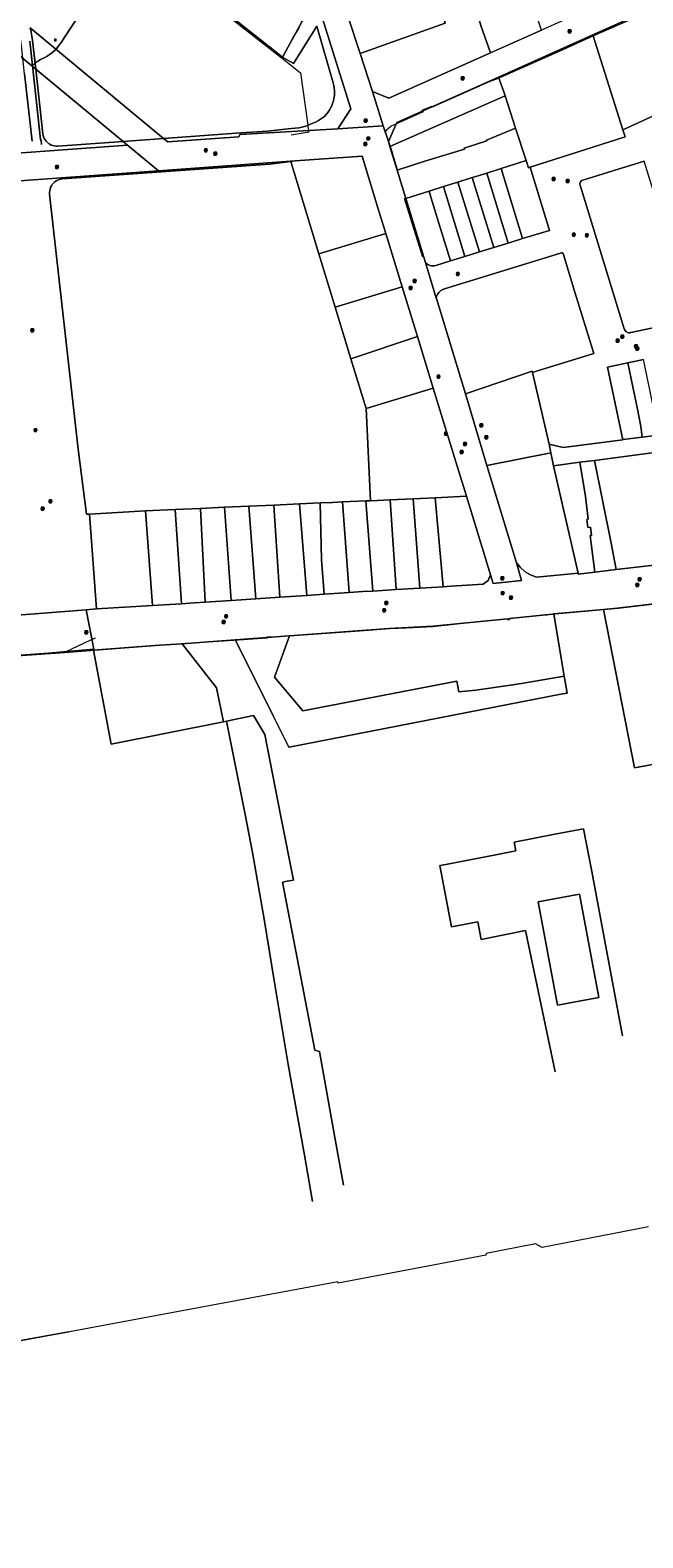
# Model space of a CAD drawing. Header units: metres. Extents: x 163543 to 168130, y 402678 to 405437.
# Tile 116 of 256: x 164645 to 164865, y 402752 to 403291. Entities that reach past the tile are written whole.
import ezdxf
from ezdxf.enums import TextEntityAlignment as Align

# ---------------------------------------------------------------- set-up
doc = ezdxf.new("R2010")
doc.units = ezdxf.units.M
doc.layers.get('0').update_dxf_attribs({"lineweight": 25})
for name, color, linetype, lineweight in [('X-CA190022.004-UO-BGT_Ondergrond$0$GE_314_WGDRijbaanLokaleweg_Vlak_GEM', 253, 'Continuous', 9), ('X-CA190022.004-UO-BGT_Ondergrond$0$GE_316_WGDFietspad_Vlak_GEM', 253, 'Continuous', 9), ('X-CA190022.004-UO-BGT_Ondergrond$0$GE_401_OTDErf_Vlak_GEM', 253, 'Continuous', 9), ('X-CA190022.004-UO-BGT_Ondergrond$0$GE_476_BTDGraslandagrarisch_Vlak_GEM', 253, 'Continuous', 9), ('X-CA190022.004-UO-BGT_Ondergrond$0$GE_477_BTDGroenvoorziening_Vlak_GEM', 253, 'Continuous', 9), ('X-CA190022.004-UO-BGT_Ondergrond$0$GE_491_VGOHaag_Inrichtend_Vlak_GEM', 253, 'Continuous', 9), ('X-CA190022.004-UO-BGT_Ondergrond$0$GE_885_PutInspectieofRioolput_Punt_GEM', 253, 'Continuous', 9), ('X-CA190022.004-UO-BGT_Ondergrond$0$N-WE-RI-PUT_INSPECTIE-S', 253, 'Continuous', 9), ('X-CA190022.004-UO-KAD_Percelen$0$B-WE-KG-GRENS_PERCEEL-GV', 150, 'Continuous', 9), ('X-CA190022.004-UO-WHM_Riolering gemeente_NLCS_v0.1$0$B-WE-RI-PUT-S', 214, 'Continuous', 15)]:
    doc.layers.add(name, color=color, linetype=linetype, lineweight=lineweight)
doc.styles.add('X-CA190022.004-UO-BGT_Ondergrond$0$NLCS-ISO', font='NLCS-ISO.ttf')

# ---------------------------------------------------------------- blocks, each defined once
blk = doc.blocks.new('X-CA190022.004-UO-BGT_Ondergrond$0$SRI-PUT_INSPECTIEPUT_RIOOLPUT-SO')
at = {"color": 0, "linetype": 'ByBlock', "lineweight": 18}
blk.add_lwpolyline([(-1.1, -1.1), (1.1, -1.1), (1.1, 1.1), (-1.1, 1.1)], close=True, dxfattribs=at)
at = {"color": 0, "linetype": 'ByBlock', "lineweight": 18, "style": 'X-CA190022.004-UO-BGT_Ondergrond$0$NLCS-ISO'}
blk.add_text('r', height=1.5, dxfattribs=at).set_placement((0, 0.3), align=Align.MIDDLE_CENTER)
blk = doc.blocks.new('X-CA190022.004-UO-BGT_Ondergrond$0$IMGEOInspectierioolput')
at = {"layer": 'X-CA190022.004-UO-BGT_Ondergrond$0$N-WE-RI-PUT_INSPECTIE-S', "xscale": 10, "yscale": 10, "zscale": 10}
blk.add_blockref('X-CA190022.004-UO-BGT_Ondergrond$0$SRI-PUT_INSPECTIEPUT_RIOOLPUT-SO', (0, 0), dxfattribs=at)
blk = doc.blocks.new('X-CA190022.004-UO-WHM_Riolering gemeente_NLCS_v0.1$0$B-SRI-PUT_BETON-SO')
blk.add_line((-1.4, -1.4), (1.4, 1.4))
at = {"lineweight": -3, "flags": 128}
blk.add_lwpolyline([(2, -2), (2, 2), (-2, 2), (-2, -2)], close=True, dxfattribs=at)
at = {"lineweight": -3}
blk.add_circle((0, 0), 2, dxfattribs=at)

msp = doc.modelspace()

# ---------------------------------------------------------------- linework, layer by layer
at = {"layer": 'X-CA190022.004-UO-BGT_Ondergrond$0$GE_314_WGDRijbaanLokaleweg_Vlak_GEM', "flags": 128}
for points in [[(164579.117, 403354.037), (164579.084, 403353.672), (164569.233, 403361.876), (164569.461, 403361.999), (164584.99, 403369.446), (164602.971, 403378.109), (164621.229, 403386.93), (164641.329, 403396.645), (164650.463, 403401.053), (164660.357, 403392.425), (164676.143, 403378.677), (164691.857, 403364.957), (164700.034, 403357.793), (164702.132, 403355.987), (164700.254, 403353.166), (164696.844, 403348.008), (164684.048, 403328.779), (164672.41, 403311.264), (164660.432, 403293.2), (164656.071, 403286.631)], [(164646.176, 403278.893), (164646.046, 403278.779), (164645.08, 403287.403)], [(164650.446, 403281.651), (164648.759, 403280.734)]]:
    msp.add_lwpolyline(points, dxfattribs=at)
at = {"layer": 'X-CA190022.004-UO-BGT_Ondergrond$0$GE_314_WGDRijbaanLokaleweg_Vlak_GEM', "extrusion": (0, 0, -1)}
msp.add_arc((-164644.624, 403293.894), 13.557, 212.39397, 244.56695, dxfattribs=at)
at = {"layer": 'X-CA190022.004-UO-BGT_Ondergrond$0$GE_314_WGDRijbaanLokaleweg_Vlak_GEM'}
msp.add_arc((164658.15, 403264.826), 18.474, 120.55393, 130.40384, dxfattribs=at)
at = {"layer": 'X-CA190022.004-UO-BGT_Ondergrond$0$GE_316_WGDFietspad_Vlak_GEM', "flags": 128}
for points in [[(164646.023, 403251.703), (164643.284, 403275.704), (164642.112, 403285.751), (164641.712, 403289.183)], [(164645.08, 403287.403), (164646.046, 403278.779), (164649.001, 403252.281), (164649.132, 403251.86), (164649.26, 403250.462)], [(164668.488, 403073.843), (164666.87, 403073.083), (164662.338, 403070.954), (164657.558, 403068.705), (164587.961, 403063.858), (164565.628, 403062.298), (164421.866, 403051.971), (164408.896, 403051.027), (164372.561, 403048.383), (164372.144, 403048.353), (164363.001, 403047.691), (164362.458, 403047.652), (164304.536, 403043.455)]]:
    msp.add_lwpolyline(points, dxfattribs=at)
at = {"layer": 'X-CA190022.004-UO-BGT_Ondergrond$0$GE_401_OTDErf_Vlak_GEM', "flags": 128}
for points in [[(164741.546, 403292.348), (164739.471, 403289.136), (164735.403, 403281.413), (164734.97, 403281.767), (164705.12, 403305.106)], [(164785.729, 403210.137), (164781.99, 403222.296), (164779.246, 403231.129), (164779.702, 403231.315), (164776.751, 403240.903), (164776.819, 403240.926), (164776.66, 403241.457), (164775.4, 403245.663), (164774.748, 403247.842), (164772.539, 403254.615), (164772.667, 403255.54), (164774.269, 403257.006), (164786.01, 403262.228), (164785.495, 403262.742), (164789.047, 403264.217), (164788.999, 403263.86), (164808.815, 403272.646), (164809.831, 403273.097), (164812.201, 403273.97), (164814.165, 403274.774), (164835.957, 403284.489), (164841.677, 403287.101), (164846.71, 403289.397), (164849.67, 403290.606), (164850.541, 403290.99), (164860.981, 403295.593)], [(164587.961, 403063.858), (164657.558, 403068.705), (164699.135, 403071.901), (164699.615, 403071.938), (164700.774, 403072.011), (164701.285, 403072.043), (164718.182, 403073.101), (164730.098, 403073.934), (164730.134, 403073.936), (164730.111, 403074.297), (164731.815, 403074.284), (164737.993, 403074.708), (164761.557, 403076.384), (164764.784, 403076.647), (164774.02, 403077.326), (164779.869, 403077.609), (164789.383, 403078.05), (164804.626, 403079.685), (164806.136, 403079.847), (164828.655, 403082.099), (164830.136, 403082.254), (164830.477, 403082.288), (164855.773, 403084.612), (164935.301, 403094.005)], [(164866.523, 402863.231), (164828.457, 402855.897), (164826.143, 402857.157), (164808.453, 402853.752), (164808.275, 402853.147), (164755.477, 402843.093), (164755.355, 402843.613), (164627.821, 402819.853)]]:
    msp.add_lwpolyline(points, dxfattribs=at)
at = {"layer": 'X-CA190022.004-UO-BGT_Ondergrond$0$GE_476_BTDGraslandagrarisch_Vlak_GEM', "flags": 128}
for points in [[(164680.193, 403422.553), (164708.007, 403398.177), (164724.036, 403384.291), (164705.552, 403356.48), (164683.266, 403322.496), (164690.692, 403316.387), (164702.718, 403306.984), (164702.619, 403306.831), (164705.12, 403305.106), (164734.97, 403281.767), (164735.403, 403281.413), (164741.941, 403276.088), (164744.605, 403257.361), (164744.678, 403256.85), (164744.958, 403254.884), (164744.324, 403254.775), (164738.677, 403253.799)], [(164656.071, 403286.631), (164660.432, 403293.2), (164672.41, 403311.264), (164684.048, 403328.779), (164696.844, 403348.008), (164700.254, 403353.166), (164702.132, 403355.987), (164700.034, 403357.793), (164691.857, 403364.957), (164676.143, 403378.677), (164660.357, 403392.425), (164650.463, 403401.053), (164641.329, 403396.645), (164621.229, 403386.93), (164602.971, 403378.109), (164584.99, 403369.446), (164569.461, 403361.999), (164569.233, 403361.876), (164564.605, 403365.734), (164559.739, 403369.59)], [(164649.26, 403250.462), (164649.132, 403251.86), (164649.001, 403252.281), (164646.046, 403278.779), (164646.176, 403278.893)], [(164648.759, 403280.734), (164650.446, 403281.651)]]:
    msp.add_lwpolyline(points, dxfattribs=at)
at = {"layer": 'X-CA190022.004-UO-BGT_Ondergrond$0$GE_476_BTDGraslandagrarisch_Vlak_GEM'}
msp.add_arc((164644.624, 403293.894), 13.557, 295.43305, 327.60603, dxfattribs=at)
at = {"layer": 'X-CA190022.004-UO-BGT_Ondergrond$0$GE_476_BTDGraslandagrarisch_Vlak_GEM', "extrusion": (0, 0, -1)}
msp.add_arc((-164658.15, 403264.826), 18.474, 49.59616, 59.44607, dxfattribs=at)
at = {"layer": 'X-CA190022.004-UO-BGT_Ondergrond$0$GE_477_BTDGroenvoorziening_Vlak_GEM', "flags": 128}
msp.add_lwpolyline([(164643.284, 403275.704), (164646.023, 403251.703)], dxfattribs=at)
at = {"layer": 'X-CA190022.004-UO-BGT_Ondergrond$0$GE_491_VGOHaag_Inrichtend_Vlak_GEM', "flags": 128}
msp.add_lwpolyline([(164643.284, 403275.704), (164646.023, 403251.703)], dxfattribs=at)
at = {"layer": 'X-CA190022.004-UO-KAD_Percelen$0$B-WE-KG-GRENS_PERCEEL-GV', "flags": 128}
for points in [[(164687.273, 403319.98), (164735.507, 403281.665), (164742.309, 403294.063), (164745.989, 403299.49), (164738.979, 403304.115), (164740.166, 403305.973), (164736.413, 403308.359), (164736.202, 403307.929), (164728.975, 403313.434), (164723.133, 403317.2), (164696.418, 403334.425)], [(164819.759, 403316.828), (164801.301, 403310.326), (164800.94, 403309.996), (164804.81, 403298.626), (164806.56, 403293.05), (164809.971, 403283.257), (164828.244, 403291.381)], [(164880.857, 403314.775), (164880.192, 403314.489), (164867.417, 403308.775), (164851.194, 403301.584), (164845.313, 403298.969), (164828.244, 403291.381), (164809.971, 403283.257), (164773.6, 403267.089), (164767.739, 403269.441), (164771.633, 403257.198), (164773.43, 403251.514), (164776.444, 403258.31), (164812.906, 403274.586), (164846.653, 403289.651), (164874.216, 403301.955), (164884.46, 403306.528)], [(164800.94, 403309.996), (164781.897, 403303.227), (164781.82, 403303.2), (164768.84, 403298.66), (164759.753, 403295.451), (164759.319, 403295.298), (164763.336, 403283.061), (164793.818, 403293.83), (164793.52, 403294.673), (164804.609, 403298.589), (164804.81, 403298.626)], [(164888.391, 403269.966), (164874.216, 403301.955), (164846.653, 403289.651), (164857.34, 403255.765)], [(164809.971, 403283.257), (164806.56, 403293.05), (164804.81, 403298.626), (164804.609, 403298.589), (164793.52, 403294.673), (164793.818, 403293.83), (164763.336, 403283.061), (164767.739, 403269.441), (164773.6, 403267.089)], [(164645.235, 403292.179), (164645.594, 403290.681), (164645.879, 403289.168), (164646.09, 403287.642), (164647.229, 403277.474), (164678.489, 403251.586), (164692.989, 403252.628)], [(164857.34, 403255.765), (164846.653, 403289.651), (164812.906, 403274.586), (164814.785, 403269.294), (164815.257, 403267.842), (164818.992, 403256.34), (164822.767, 403244.718), (164823.599, 403242.155), (164824.084, 403242.31), (164824.144, 403242.329), (164858.157, 403253.198)], [(164647.229, 403277.474), (164649.822, 403254.328), (164649.919, 403253.751), (164650.083, 403253.189), (164650.313, 403252.651), (164650.603, 403252.143), (164650.952, 403251.673), (164651.353, 403251.248), (164651.802, 403250.872), (164652.291, 403250.552), (164652.815, 403250.291), (164653.366, 403250.094), (164653.936, 403249.963), (164654.518, 403249.899), (164655.103, 403249.905), (164678.489, 403251.586)], [(164812.906, 403274.586), (164776.444, 403258.31), (164773.43, 403251.514), (164773.978, 403249.741), (164815.257, 403267.842), (164814.785, 403269.294)], [(164815.257, 403267.842), (164773.978, 403249.741), (164776.581, 403241.322), (164786.525, 403244.483), (164800.701, 403248.812), (164800.594, 403249.207), (164808.625, 403251.77), (164808.553, 403252.003), (164818.992, 403256.34)], [(164783.837, 403181.786), (164789.484, 403163.356), (164797.567, 403136.978), (164801.373, 403124.611), (164810.01, 403096.464), (164810.929, 403093.458), (164821.122, 403094.515), (164819.24, 403100.835), (164808.692, 403135.674), (164801.024, 403161.24), (164790.628, 403195.355), (164790.581, 403195.51), (164786.705, 403208.229), (164786.592, 403208.6), (164779.722, 403231.146), (164776.581, 403241.322), (164773.978, 403249.741), (164773.43, 403251.514), (164771.633, 403257.198), (164755.331, 403256.122), (164720.318, 403254.016), (164719.896, 403253.248), (164694.494, 403251.382), (164692.989, 403252.628), (164678.489, 403251.586), (164680.093, 403250.257), (164691.212, 403241.049), (164740.132, 403244.572), (164764.109, 403246.299), (164769.723, 403227.849), (164772.542, 403218.648), (164778.379, 403199.598)], [(164776.581, 403241.322), (164779.722, 403231.146), (164788.041, 403233.769), (164793.179, 403235.389), (164798.321, 403237.011), (164798.341, 403237.017), (164803.471, 403238.635), (164803.491, 403238.641), (164808.621, 403240.258), (164808.642, 403240.265), (164813.772, 403241.883), (164813.792, 403241.889), (164822.767, 403244.718), (164818.992, 403256.34), (164808.553, 403252.003), (164808.625, 403251.77), (164800.594, 403249.207), (164800.701, 403248.812), (164786.525, 403244.483)], [(164356.558, 403216.885), (164402.906, 403220.232), (164623.2, 403236.138), (164691.212, 403241.049), (164680.093, 403250.257), (164622.453, 403246.109), (164467.899, 403234.987), (164299.737, 403222.886), (164300.479, 403212.882), (164310.112, 403213.627), (164356.198, 403216.859)], [(164740.132, 403244.572), (164738.547, 403244.384), (164748.559, 403211.304), (164772.542, 403218.648), (164769.723, 403227.849), (164764.109, 403246.299)], [(164748.559, 403211.304), (164738.547, 403244.384), (164730.978, 403243.488), (164656.878, 403238.193), (164656.263, 403238.12), (164655.662, 403237.972), (164655.084, 403237.749), (164654.538, 403237.457), (164654.033, 403237.099), (164653.577, 403236.68), (164653.176, 403236.209), (164652.836, 403235.691), (164652.564, 403235.135), (164652.363, 403234.549), (164652.237, 403233.943), (164652.187, 403233.326), (164652.214, 403232.707), (164662.377, 403141.501), (164665.41, 403118.22), (164666.428, 403118.277), (164686.481, 403119.394), (164697.188, 403119.88), (164706.227, 403120.29), (164714.777, 403120.671), (164723.529, 403121.076), (164732.396, 403121.478), (164741.636, 403121.897), (164748.982, 403122.23), (164753.402, 403122.431), (164757.048, 403122.596), (164765.424, 403122.977), (164767.002, 403123.049), (164765.491, 403155.997), (164760.026, 403173.849), (164754.392, 403192.252)], [(164813.772, 403241.883), (164808.642, 403240.265), (164808.621, 403240.258), (164816.328, 403215.196), (164821.489, 403216.787)], [(164813.792, 403241.889), (164813.772, 403241.883), (164821.489, 403216.787), (164831.054, 403219.734), (164824.144, 403242.329), (164824.084, 403242.31), (164823.599, 403242.155), (164822.767, 403244.718)], [(164860.175, 403183.158), (164879.523, 403187.212), (164878.573, 403192.12), (164877.342, 403198.504), (164874.178, 403214.768), (164873.787, 403216.031), (164865.005, 403244.518), (164853.796, 403241.098), (164843.001, 403237.726), (164842.692, 403237.604), (164842.42, 403237.413), (164842.2, 403237.165), (164842.044, 403236.872), (164841.96, 403236.55), (164841.953, 403236.219), (164842.023, 403235.894), (164857.869, 403184.577), (164857.996, 403184.226), (164858.188, 403183.905), (164858.437, 403183.627), (164858.735, 403183.401), (164859.071, 403183.237), (164859.431, 403183.14), (164859.804, 403183.113)], [(164788.041, 403233.769), (164788.802, 403231.225), (164790.944, 403224.258), (164795.687, 403208.835), (164800.847, 403210.426), (164793.179, 403235.389)], [(164798.321, 403237.011), (164793.179, 403235.389), (164800.847, 403210.426), (164806.007, 403212.016)], [(164798.321, 403237.011), (164806.007, 403212.016), (164811.168, 403213.606), (164803.471, 403238.635), (164798.341, 403237.017)], [(164803.471, 403238.635), (164811.168, 403213.606), (164816.328, 403215.196), (164808.621, 403240.258), (164803.491, 403238.641)], [(164779.722, 403231.146), (164786.592, 403208.6), (164786.705, 403208.229), (164786.993, 403207.945), (164787.406, 403207.639), (164787.858, 403207.393), (164788.34, 403207.213), (164788.842, 403207.102), (164789.355, 403207.062), (164789.869, 403207.094), (164790.373, 403207.198), (164795.687, 403208.835), (164790.944, 403224.258), (164788.802, 403231.225), (164788.041, 403233.769)], [(164778.379, 403199.598), (164772.542, 403218.648), (164748.559, 403211.304), (164754.392, 403192.252)], [(164790.628, 403195.355), (164801.024, 403161.24), (164824.942, 403169.405), (164825.05, 403168.931), (164826.502, 403169.38), (164846.919, 403175.688), (164840.179, 403197.634), (164835.933, 403211.477), (164835.859, 403211.61), (164835.744, 403211.71), (164835.602, 403211.764), (164835.45, 403211.766), (164793.159, 403198.689), (164792.675, 403198.478), (164792.224, 403198.204), (164791.814, 403197.873), (164791.45, 403197.49), (164791.141, 403197.062), (164790.892, 403196.598), (164790.706, 403196.104), (164790.588, 403195.589), (164790.581, 403195.51)], [(164754.392, 403192.252), (164760.026, 403173.849), (164783.837, 403181.786), (164778.379, 403199.598)], [(164765.491, 403155.997), (164789.484, 403163.356), (164783.837, 403181.786), (164760.026, 403173.849)], [(164859.131, 403172.342), (164851.867, 403170.825), (164857.342, 403144.853), (164857.493, 403144.873), (164864.308, 403145.76), (164863.818, 403149.641), (164862.741, 403155.155)], [(164870.402, 403146.49), (164868.319, 403156.327), (164864.71, 403173.507), (164859.131, 403172.342), (164862.741, 403155.155), (164863.818, 403149.641), (164864.308, 403145.76), (164864.427, 403145.776), (164868.955, 403146.365)], [(164825.05, 403168.931), (164824.942, 403169.405), (164801.024, 403161.24), (164808.692, 403135.674), (164831.599, 403140.104), (164830.923, 403143.254)], [(164782.342, 403123.746), (164790.148, 403124.101), (164801.373, 403124.611), (164797.567, 403136.978), (164789.484, 403163.356), (164765.491, 403155.997), (164767.002, 403123.049), (164774.035, 403123.368)], [(164868.955, 403146.365), (164864.427, 403145.776), (164864.308, 403145.76), (164857.493, 403144.873), (164857.342, 403144.853), (164836.009, 403142.077), (164830.923, 403143.254), (164831.599, 403140.104), (164832.581, 403135.527), (164842.001, 403136.772), (164847.243, 403137.465), (164869.685, 403140.393), (164869.461, 403142.222)], [(164808.692, 403135.674), (164819.24, 403100.835), (164820.628, 403099.25), (164822.361, 403097.561), (164824.249, 403096.479), (164826.419, 403095.678), (164841.308, 403097.117), (164832.581, 403135.527), (164831.599, 403140.104)], [(164874.805, 403100.721), (164869.685, 403140.393), (164847.243, 403137.465), (164853.043, 403108.404), (164854.937, 403098.377)], [(164841.38, 403096.802), (164847.337, 403097.494), (164846.035, 403107.716), (164845.672, 403110.568), (164846.107, 403110.623), (164845.744, 403113.566), (164844.821, 403113.449), (164844.444, 403116.338), (164844.959, 403116.404), (164843.929, 403124.483), (164842.001, 403136.772), (164832.581, 403135.527), (164841.308, 403097.117)], [(164843.929, 403124.483), (164844.959, 403116.404), (164844.444, 403116.338), (164844.821, 403113.449), (164845.744, 403113.566), (164846.107, 403110.623), (164845.672, 403110.568), (164846.035, 403107.716), (164847.337, 403097.494), (164854.937, 403098.377), (164853.043, 403108.404), (164847.243, 403137.465), (164842.001, 403136.772)], [(164741.636, 403121.897), (164744.245, 403089.164), (164750.415, 403089.577), (164749.474, 403101.934), (164748.982, 403122.23)], [(164757.048, 403122.596), (164753.402, 403122.431), (164748.982, 403122.23), (164749.474, 403101.934), (164750.415, 403089.577), (164759.371, 403090.177)], [(164767.869, 403090.726), (164765.424, 403122.977), (164757.048, 403122.596), (164759.371, 403090.177), (164764.318, 403090.508)], [(164774.035, 403123.368), (164767.002, 403123.049), (164765.424, 403122.977), (164767.869, 403090.726), (164776.232, 403091.24)], [(164784.676, 403091.759), (164782.342, 403123.746), (164774.035, 403123.368), (164776.232, 403091.24)], [(164793.037, 403092.273), (164790.148, 403124.101), (164782.342, 403123.746), (164784.676, 403091.759)], [(164810.01, 403096.464), (164801.373, 403124.611), (164790.148, 403124.101), (164793.037, 403092.273), (164795.875, 403092.513), (164807.331, 403093.231), (164809.099, 403094.495)], [(164686.481, 403119.394), (164666.428, 403118.277), (164669.003, 403084.331), (164689.067, 403085.547)], [(164699.41, 403086.185), (164697.188, 403119.88), (164686.481, 403119.394), (164689.067, 403085.547)], [(164699.41, 403086.185), (164703.915, 403086.463), (164707.909, 403086.731), (164706.227, 403120.29), (164697.188, 403119.88)], [(164717.17, 403087.351), (164714.777, 403120.671), (164706.227, 403120.29), (164707.909, 403086.731)], [(164723.529, 403121.076), (164714.777, 403120.671), (164717.17, 403087.351), (164725.981, 403087.941)], [(164734.629, 403088.52), (164732.396, 403121.478), (164723.529, 403121.076), (164725.981, 403087.941)], [(164744.245, 403089.164), (164741.636, 403121.897), (164732.396, 403121.478), (164734.629, 403088.52)], [(164954.176, 403052.655), (164944.596, 403095.076), (164855.338, 403084.58), (164850.455, 403084.135), (164861.492, 403027.425), (164952.786, 403044.249), (164951.869, 403052.383)], [(164835.542, 403065.228), (164832.674, 403082.518), (164832.13, 403082.469), (164816.76, 403080.9), (164816.792, 403080.581), (164816.076, 403080.508), (164816.044, 403080.827), (164789.416, 403078.095), (164773.699, 403077.306), (164738.087, 403074.702), (164732.689, 403059.869), (164742.788, 403047.833), (164797.898, 403058.495), (164798.652, 403054.616), (164804.756, 403055.268), (164817.125, 403057.026), (164821.106, 403057.698), (164836.368, 403060.249)], [(164737.857, 403034.866), (164737.911, 403034.876), (164835.717, 403053.917), (164837.365, 403054.238), (164836.368, 403060.249), (164821.106, 403057.698), (164817.125, 403057.026), (164804.756, 403055.268), (164798.652, 403054.616), (164797.898, 403058.495), (164742.788, 403047.833), (164732.689, 403059.869), (164738.087, 403074.702), (164718.65, 403073.28), (164731.355, 403047.87), (164732.382, 403045.816)], [(164699.611, 403071.887), (164691.525, 403071.295), (164683.537, 403070.71), (164667.955, 403069.568), (164674.292, 403035.919), (164714.392, 403043.972), (164711.937, 403056.147)], [(164834.011, 402942.53), (164827.065, 402979.529), (164841.848, 402982.331), (164848.785, 402945.281)], [(164827.065, 402979.529), (164834.011, 402942.53), (164848.785, 402945.281), (164841.848, 402982.331)]]:
    msp.add_lwpolyline(points, close=True, dxfattribs=at)
for points in [[(164645.235, 403292.179), (164692.989, 403252.628), (164720.647, 403254.616), (164730.159, 403255.3), (164737.559, 403256.085), (164738.826, 403256.135), (164740.088, 403256.257), (164741.34, 403256.453), (164742.58, 403256.72), (164743.802, 403257.058), (164745.002, 403257.467), (164746.177, 403257.944), (164747.322, 403258.488), (164748.434, 403259.097), (164749.509, 403259.769), (164750.543, 403260.502), (164751.178, 403261.183), (164751.76, 403261.909), (164752.286, 403262.678), (164752.752, 403263.484), (164753.155, 403264.323), (164753.495, 403265.19), (164753.767, 403266.081), (164753.972, 403266.989), (164754.108, 403267.91), (164754.173, 403268.839), (164754.168, 403269.77), (164754.093, 403270.698), (164753.948, 403271.618), (164753.734, 403272.524), (164747.865, 403292.861), (164739.462, 403279.394), (164735.507, 403281.665), (164687.273, 403319.98)], [(164622.453, 403246.109), (164680.093, 403250.257), (164678.489, 403251.586), (164655.103, 403249.905), (164654.518, 403249.899), (164653.936, 403249.963), (164653.366, 403250.094), (164652.815, 403250.291), (164652.291, 403250.552), (164651.802, 403250.872), (164651.353, 403251.248), (164650.952, 403251.673), (164650.603, 403252.143), (164650.313, 403252.651), (164650.083, 403253.189), (164649.919, 403253.751), (164649.822, 403254.328), (164647.229, 403277.474), (164618.408, 403301.344)], [(164618.408, 403301.344), (164647.229, 403277.474), (164646.09, 403287.642), (164645.879, 403289.168), (164645.594, 403290.681), (164645.235, 403292.179)], [(164747.865, 403292.861), (164753.734, 403272.524), (164753.948, 403271.618), (164754.093, 403270.698), (164754.168, 403269.77), (164754.173, 403268.839), (164754.108, 403267.91), (164753.972, 403266.989), (164753.767, 403266.081), (164753.495, 403265.19), (164753.155, 403264.323), (164752.752, 403263.484), (164752.286, 403262.678), (164751.76, 403261.909), (164751.178, 403261.183), (164750.543, 403260.502), (164749.509, 403259.769), (164748.434, 403259.097), (164747.322, 403258.488), (164746.177, 403257.944), (164745.002, 403257.467), (164743.802, 403257.058), (164742.58, 403256.72), (164741.34, 403256.453), (164740.088, 403256.257), (164738.826, 403256.135), (164737.559, 403256.085), (164730.159, 403255.3), (164720.647, 403254.616), (164692.989, 403252.628), (164694.494, 403251.382), (164719.896, 403253.248), (164720.318, 403254.016), (164755.331, 403256.122), (164759.958, 403263.178), (164749.747, 403295.877)], [(164749.747, 403295.877), (164759.958, 403263.178), (164755.331, 403256.122), (164771.633, 403257.198), (164767.739, 403269.441), (164763.336, 403283.061), (164759.319, 403295.298)], [(164742.309, 403294.063), (164735.507, 403281.665), (164739.462, 403279.394), (164747.865, 403292.861)], [(164888.391, 403269.966), (164857.34, 403255.765), (164858.157, 403253.198), (164824.144, 403242.329), (164831.054, 403219.734), (164821.489, 403216.787), (164816.328, 403215.196), (164811.168, 403213.606), (164806.007, 403212.016), (164800.847, 403210.426), (164795.687, 403208.835), (164790.373, 403207.198), (164789.869, 403207.094), (164789.355, 403207.062), (164788.842, 403207.102), (164788.34, 403207.213), (164787.858, 403207.393), (164787.406, 403207.639), (164786.993, 403207.945), (164786.705, 403208.229), (164790.581, 403195.51), (164790.588, 403195.589), (164790.706, 403196.104), (164790.892, 403196.598), (164791.141, 403197.062), (164791.45, 403197.49), (164791.814, 403197.873), (164792.224, 403198.204), (164792.675, 403198.478), (164793.159, 403198.689), (164835.45, 403211.766), (164835.602, 403211.764), (164835.744, 403211.71), (164835.859, 403211.61), (164835.933, 403211.477), (164840.179, 403197.634), (164846.919, 403175.688), (164826.502, 403169.38), (164825.05, 403168.931), (164830.923, 403143.254), (164836.009, 403142.077), (164857.342, 403144.853), (164851.867, 403170.825), (164859.131, 403172.342), (164864.71, 403173.507)], [(164634.673, 403081.558), (164665.352, 403084.036), (164669.003, 403084.331), (164666.428, 403118.277), (164665.41, 403118.22), (164662.377, 403141.501), (164652.214, 403232.707), (164652.187, 403233.326), (164652.237, 403233.943), (164652.363, 403234.549), (164652.564, 403235.135), (164652.836, 403235.691), (164653.176, 403236.209), (164653.577, 403236.68), (164654.033, 403237.099), (164654.538, 403237.457), (164655.084, 403237.749), (164655.662, 403237.972), (164656.263, 403238.12), (164656.878, 403238.193), (164730.978, 403243.488), (164738.547, 403244.384), (164740.132, 403244.572), (164691.212, 403241.049), (164623.2, 403236.138)], [(164879.523, 403187.212), (164860.175, 403183.158), (164859.804, 403183.113), (164859.431, 403183.14), (164859.071, 403183.237), (164858.735, 403183.401), (164858.437, 403183.627), (164858.188, 403183.905), (164857.996, 403184.226), (164857.869, 403184.577), (164842.023, 403235.894), (164841.953, 403236.219), (164841.96, 403236.55), (164842.044, 403236.872), (164842.2, 403237.165), (164842.42, 403237.413), (164842.692, 403237.604), (164843.001, 403237.726), (164853.796, 403241.098), (164865.005, 403244.518)], [(164874.805, 403100.721), (164854.937, 403098.377), (164847.337, 403097.494), (164841.38, 403096.802), (164841.308, 403097.117), (164826.419, 403095.678), (164824.249, 403096.479), (164822.361, 403097.561), (164820.628, 403099.25), (164819.24, 403100.835), (164821.122, 403094.515), (164810.929, 403093.458), (164810.01, 403096.464), (164809.099, 403094.495), (164807.331, 403093.231), (164795.875, 403092.513), (164793.037, 403092.273), (164784.676, 403091.759), (164776.232, 403091.24), (164767.869, 403090.726), (164764.318, 403090.508), (164759.371, 403090.177), (164750.415, 403089.577), (164744.245, 403089.164), (164734.629, 403088.52), (164725.981, 403087.941), (164717.17, 403087.351), (164707.909, 403086.731), (164703.915, 403086.463), (164699.41, 403086.185), (164689.067, 403085.547), (164669.003, 403084.331), (164665.352, 403084.036), (164668.049, 403069.925), (164667.955, 403069.568), (164683.537, 403070.71), (164691.525, 403071.295), (164699.611, 403071.887), (164718.65, 403073.28), (164738.087, 403074.702), (164773.699, 403077.306), (164789.416, 403078.095), (164816.044, 403080.827), (164816.076, 403080.508), (164816.792, 403080.581), (164816.76, 403080.9), (164832.13, 403082.469), (164832.674, 403082.518), (164850.455, 403084.135), (164855.338, 403084.58), (164944.596, 403095.076)], [(164628.923, 403066.8), (164651.769, 403068.495), (164668.049, 403069.925), (164665.352, 403084.036), (164634.673, 403081.558)], [(164952.786, 403044.249), (164861.492, 403027.425), (164850.455, 403084.135), (164832.674, 403082.518), (164835.542, 403065.228), (164836.368, 403060.249), (164837.365, 403054.238), (164835.717, 403053.917), (164737.911, 403034.876), (164737.857, 403034.866), (164732.382, 403045.816), (164731.355, 403047.87), (164718.65, 403073.28), (164699.611, 403071.887)], [(164668.049, 403069.925), (164651.769, 403068.495), (164628.923, 403066.8)], [(164746.321, 402872.315), (164743.411, 402888.955), (164737.594, 402921.29), (164732.623, 402951.349), (164729.006, 402973.378), (164724.83, 402997.157), (164722.143, 403010.728), (164718.866, 403027.416), (164715.48, 403044.191), (164714.392, 403043.972), (164674.292, 403035.919), (164667.955, 403069.568), (164668.049, 403069.925)], [(164699.611, 403071.887), (164711.937, 403056.147), (164714.392, 403043.972), (164715.48, 403044.191), (164725.203, 403046.144), (164729.171, 403039.335), (164735.004, 403010.031), (164739.536, 402987.305), (164737.267, 402986.879), (164735.535, 402986.565), (164741.518, 402955.704), (164747.148, 402926.452), (164747.963, 402926.229), (164748.753, 402926.007), (164754.285, 402895.241), (164757.34, 402878.199)], [(164725.203, 403046.144), (164715.48, 403044.191), (164718.866, 403027.416), (164722.143, 403010.728), (164724.83, 402997.157), (164729.006, 402973.378), (164732.623, 402951.349), (164737.594, 402921.29), (164743.411, 402888.955), (164746.321, 402872.315)], [(164757.34, 402878.199), (164754.285, 402895.241), (164748.753, 402926.007), (164747.963, 402926.229), (164747.148, 402926.452), (164741.518, 402955.704), (164735.535, 402986.565), (164737.267, 402986.879), (164739.536, 402987.305), (164735.004, 403010.031), (164729.171, 403039.335), (164725.203, 403046.144)], [(164791.862, 402992.558), (164792.075, 402992.578), (164811.928, 402996.315), (164819.108, 402997.718), (164818.493, 403000.917), (164833.049, 403003.703), (164843.294, 403005.657), (164846.191, 402990.367), (164857.258, 402931.551)], [(164857.258, 402931.551), (164846.191, 402990.367), (164843.294, 403005.657), (164833.049, 403003.703), (164818.493, 403000.917), (164819.108, 402997.718), (164811.928, 402996.315), (164792.075, 402992.578)], [(164792.075, 402992.578), (164791.862, 402992.558), (164796.039, 402970.61), (164805.424, 402972.393), (164806.607, 402966.089), (164822.568, 402969.313), (164823.636, 402964.093), (164828.144, 402942.551), (164833.125, 402918.665)], [(164833.125, 402918.665), (164828.144, 402942.551), (164823.636, 402964.093), (164822.568, 402969.313), (164806.607, 402966.089), (164805.424, 402972.393), (164796.039, 402970.61), (164791.862, 402992.558)], [(164658.964, 402825.67), (164636.718, 402821.609), (164597.126, 402814.349), (164560.816, 402807.539), (164525.86, 402801.083), (164507.52, 402797.68), (164470.021, 402790.553), (164447.317, 402786.33), (164425.972, 402782.33), (164419.764, 402780.71), (164418.76, 402779.054), (164413.843, 402778.053), (164402.105, 402787.023), (164391.39, 402795.007), (164389.24, 402796.59), (164378.448, 402784.507), (164379.163, 402783.899), (164389.125, 402775.311), (164416.511, 402751.991), (164417.86, 402752.98)], [(164636.718, 402821.609), (164658.964, 402825.67)]]:
    msp.add_lwpolyline(points, dxfattribs=at)

# ---------------------------------------------------------------- block references
at = {"layer": 'X-CA190022.004-UO-BGT_Ondergrond$0$GE_885_PutInspectieofRioolput_Punt_GEM', "xscale": 0.025, "yscale": 0.025, "zscale": 0.025}
msp.add_blockref('X-CA190022.004-UO-BGT_Ondergrond$0$IMGEOInspectierioolput', (164654.225, 403287.849), dxfattribs=at)
at = {"layer": 'X-CA190022.004-UO-WHM_Riolering gemeente_NLCS_v0.1$0$B-WE-RI-PUT-S', "xscale": 0.2, "yscale": 0.2, "zscale": 0.2}
for p in [(164838.32, 403290.976), (164800.064, 403274.144), (164765.328, 403259.008), (164766.304, 403252.608), (164708.128, 403248.384), (164711.488, 403247.2), (164765.216, 403250.656), (164654.896, 403242.4), (164832.624, 403238.144), (164837.584, 403237.44), (164839.824, 403218.176), (164844.464, 403218.016), (164798.304, 403204.128), (164781.408, 403199.104), (164782.848, 403201.632), (164646.064, 403183.968), (164857.168, 403181.696), (164855.52, 403180.32), (164862.08, 403178.24), (164862.56, 403177.44), (164791.376, 403167.424), (164806.72, 403150.016), (164647.168, 403148.288), (164794, 403147.008), (164800.864, 403143.328), (164808.512, 403145.696), (164799.68, 403140.48), (164652.512, 403122.848), (164649.728, 403120.224), (164814.24, 403095.232), (164863.344, 403094.944), (164814.368, 403089.952), (164862.512, 403092.864), (164772.672, 403086.432), (164817.312, 403088.384), (164714.512, 403079.648), (164715.376, 403081.664), (164771.952, 403083.808), (164665.312, 403075.904)]:
    msp.add_blockref('X-CA190022.004-UO-WHM_Riolering gemeente_NLCS_v0.1$0$B-SRI-PUT_BETON-SO', p, dxfattribs=at)

doc.saveas('drawing.dxf')
